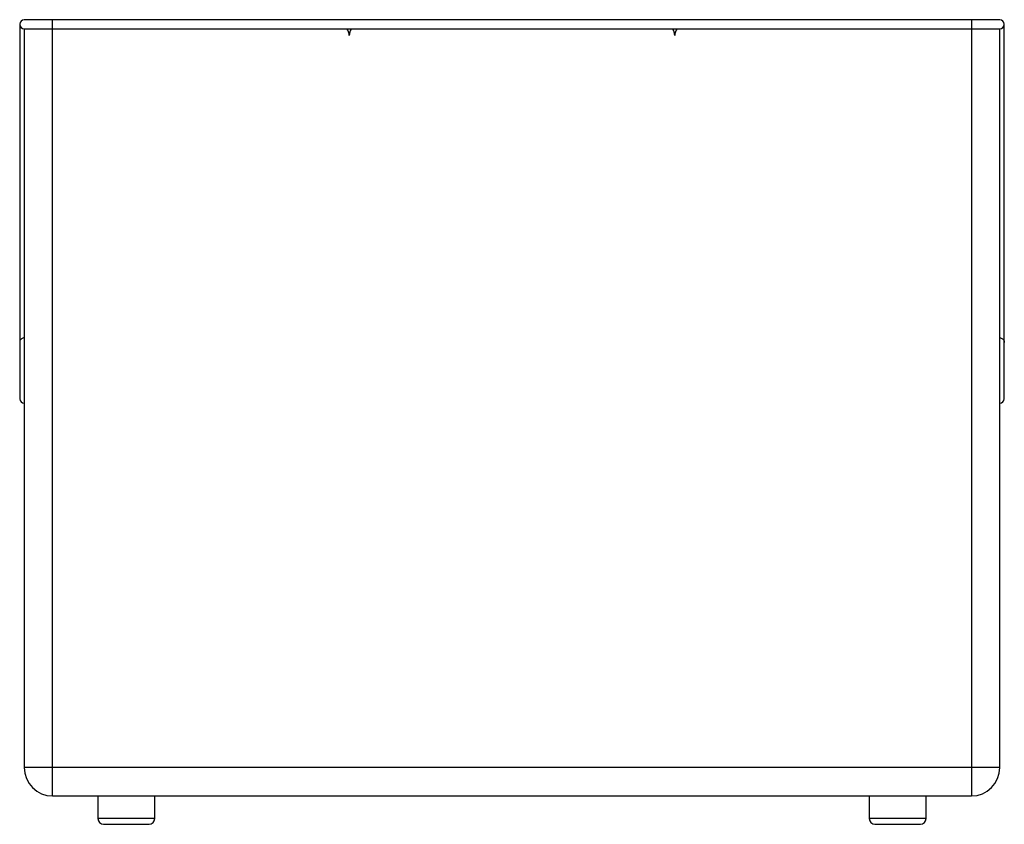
# Paper-space layout '_Back' of a CAD drawing. Header units: millimetres. Extents: x -774 to 94, y 0 to 709.
import ezdxf

# ---------------------------------------------------------------- set-up
doc = ezdxf.new("R2010")
doc.units = ezdxf.units.MM

psp = doc.layouts.new('_Back')

# ---------------------------------------------------------------- linework, layer by layer
at = {"color": 7, "linetype": 'Continuous', "lineweight": 25}
for p, q in [((90, 709), (-770, 709)), ((-745, 25), (-745, 709)), ((65, 709), (65, 25)), ((-770, 701), (90, 701)), ((-770, 701), (-770, 50)), ((90, 50), (90, 701)), ((-774, 424.68), (-774, 375)), ((94, 375), (94, 424.68)), ((90, 50), (-770, 50)), ((-745, 25), (65, 25)), ((-705, 25), (-705, 5)), ((-655, 5), (-655, 25)), ((-25, 25), (-25, 5)), ((25, 5), (25, 25)), ((-655, 5), (-705, 5)), ((-700, 0), (-660, 0)), ((25, 5), (-25, 5)), ((-20, 0), (20, 0))]:
    psp.add_line(p, q, dxfattribs=at)
for centre, radius, start, end in [((-770, 705), 4, 90, 270), ((90, 705), 4, 270, 90), ((-493.5, 695), 10, 0, 36.8699), ((-473.5, 695), 10, 143.1301, 180), ((-206.5, 695), 10, 0, 36.8699), ((-186.5, 695), 10, 143.1301, 180), ((-770, 375), 4, 180, 270), ((90, 375), 4, 270, 0), ((-745, 50), 25, 180, 270), ((65, 50), 25, 270, 0), ((-700, 5), 5, 180, 270), ((-660, 5), 5, 270, 0), ((-20, 5), 5, 180, 270), ((20, 5), 5, 270, 0)]:
    psp.add_arc(centre, radius, start, end, dxfattribs=at)
for points, knots in [([(-773.99, 705), (-773.99, 704.94), (-773.99, 704.83), (-773.99, 703.91), (-773.99, 702.54), (-773.99, 700.75), (-773.99, 698.63), (-773.99, 696.25), (-773.99, 693.69), (-773.99, 690.74), (-773.99, 687.43), (-773.99, 683.78), (-773.99, 680.18), (-773.99, 676.54), (-773.99, 672.68), (-773.99, 667.81), (-773.99, 661.72), (-773.99, 654.21), (-773.99, 646.1), (-773.99, 636.46), (-773.99, 625.12), (-773.99, 612.01), (-773.99, 599.48), (-773.99, 587.88), (-773.99, 577.43), (-773.99, 567.09), (-773.99, 557), (-773.99, 547.39), (-773.99, 538.22), (-773.99, 529.15), (-773.99, 521.45), (-773.99, 515.06), (-773.99, 510.21), (-773.99, 505.19), (-773.99, 499.77), (-773.99, 493.7), (-773.99, 486.93), (-773.99, 479.52), (-773.99, 472.56), (-773.99, 466.22), (-773.99, 460.63), (-773.99, 455.06), (-773.99, 449.67), (-773.99, 444.59), (-773.99, 440.05), (-773.99, 436.23), (-773.99, 433.18), (-773.99, 431.18), (-773.99, 429.79), (-773.99, 428.78), (-773.99, 427.79), (-773.99, 426.79), (-773.99, 425.75), (-773.99, 425.05), (-773.99, 424.68)], [0, 0, 0, 0, 0.0297266, 0.0572527, 0.0827418, 0.1063412, 0.1281816, 0.1483767, 0.1670236, 0.1842224, 0.205074, 0.2236151, 0.2398926, 0.2552274, 0.2707637, 0.2865243, 0.3106399, 0.3351539, 0.3598819, 0.384846, 0.4184901, 0.4527432, 0.4872618, 0.5129657, 0.5383294, 0.5631292, 0.5871146, 0.6099918, 0.6308591, 0.6513072, 0.6731459, 0.684303, 0.6954907, 0.7066468, 0.7188997, 0.7329271, 0.7486547, 0.7660242, 0.7850121, 0.798581, 0.812919, 0.8280014, 0.8436811, 0.8601054, 0.8773944, 0.8947061, 0.9118528, 0.9288854, 0.937861, 0.9475657, 0.9582958, 0.9703737, 0.984149, 1, 1, 1, 1]), ([(93.99, 424.68), (93.99, 425.06), (93.99, 425.76), (93.99, 426.81), (93.99, 427.79), (93.99, 428.74), (93.99, 429.69), (93.99, 431.09), (93.99, 433.19), (93.99, 436.26), (93.99, 439.64), (93.99, 443.11), (93.99, 447.46), (93.99, 452.71), (93.99, 458.78), (93.99, 464.72), (93.99, 470.34), (93.99, 475.68), (93.99, 482.67), (93.99, 491.61), (93.99, 502.46), (93.99, 513.14), (93.99, 523.27), (93.99, 532.96), (93.99, 542.59), (93.99, 552.62), (93.99, 563.06), (93.99, 573.73), (93.99, 584.5), (93.99, 595.24), (93.99, 605.81), (93.99, 616.09), (93.99, 625.89), (93.99, 635.06), (93.99, 643.51), (93.99, 651.26), (93.99, 657.36), (93.99, 662.1), (93.99, 665.87), (93.99, 669.82), (93.99, 674.06), (93.99, 678.49), (93.99, 682.99), (93.99, 687.23), (93.99, 691.12), (93.99, 694.6), (93.99, 697.71), (93.99, 700.35), (93.99, 702.43), (93.99, 703.92), (93.99, 704.84), (93.99, 704.94), (93.99, 705)], [0, 0, 0, 0, 0.016204, 0.029972, 0.041787, 0.052086, 0.061266, 0.069682, 0.088471, 0.106954, 0.120748, 0.134384, 0.147425, 0.165621, 0.182434, 0.197889, 0.211822, 0.224357, 0.236646, 0.261601, 0.286803, 0.311648, 0.335333, 0.356815, 0.378955, 0.402563, 0.42728, 0.452786, 0.478826, 0.505153, 0.531547, 0.557826, 0.583777, 0.608761, 0.63275, 0.655873, 0.678248, 0.69074, 0.703253, 0.717528, 0.73388, 0.752213, 0.772541, 0.794897, 0.81616, 0.839058, 0.863479, 0.889057, 0.915679, 0.943197, 0.9714, 1, 1, 1, 1]), ([(-770, 428.59), (-770.26, 428.59), (-770.92, 428.59), (-771.91, 428.2), (-772.87, 427.51), (-773.57, 426.57), (-773.96, 425.59), (-773.96, 424.94), (-773.96, 424.68)], [0, 0, 0, 0, 0.124941, 0.312655, 0.500368, 0.688082, 0.875796, 1, 1, 1, 1]), ([(90, 428.59), (90.26, 428.59), (90.92, 428.59), (91.91, 428.2), (92.87, 427.51), (93.57, 426.57), (93.96, 425.58), (93.96, 424.94), (93.96, 424.68)], [0, 0, 0, 0, 0.1249328, 0.3126342, 0.5003356, 0.688037, 0.8757384, 1, 1, 1, 1])]:
    psp.add_open_spline(points, degree=3, knots=knots, dxfattribs=at)

doc.saveas('drawing.dxf')
